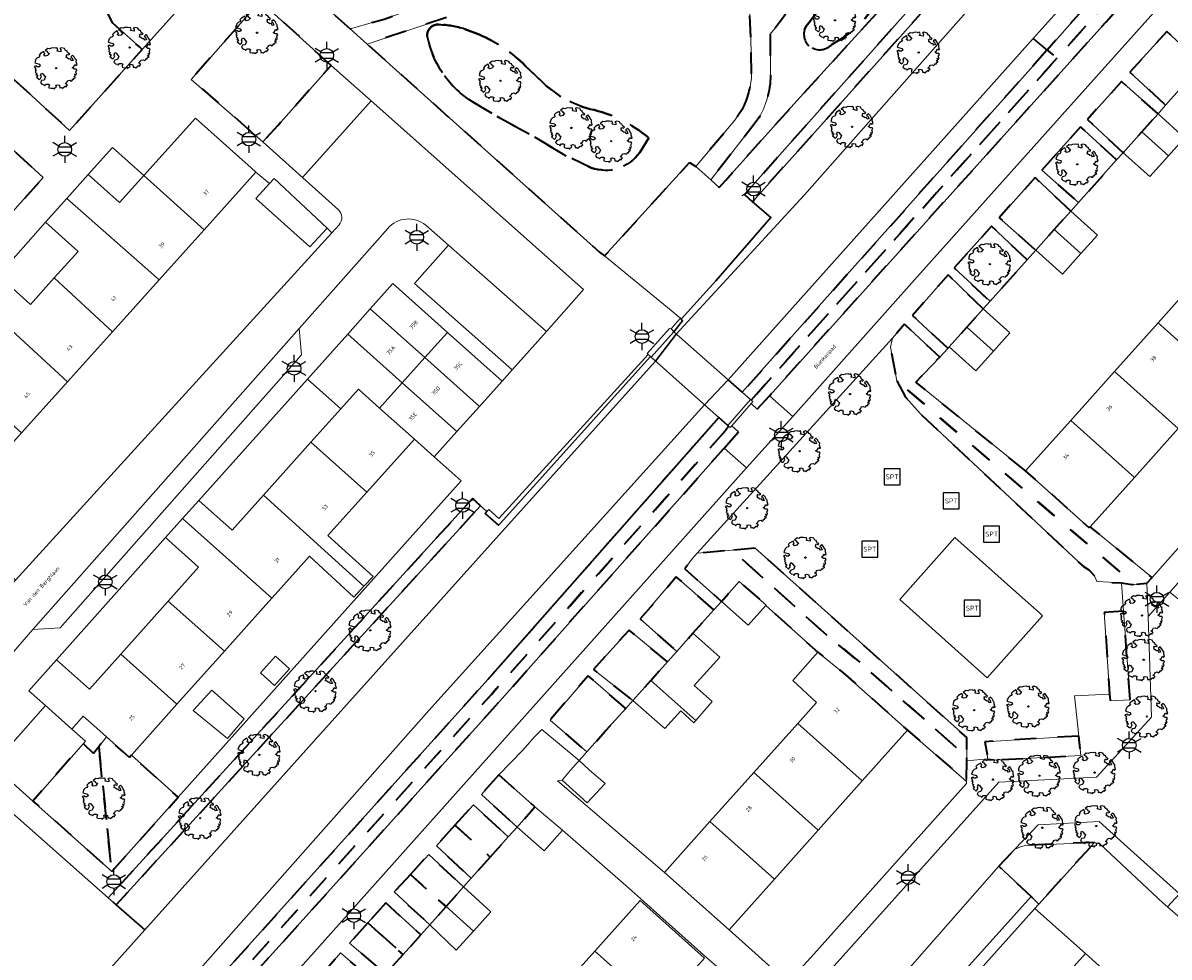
# Model space of a CAD drawing. Extents: x 105780 to 185197, y 477999 to 525027.
# Tile 219 of 256: x 108578 to 108685, y 479483 to 479570. Entities that reach past the tile are written whole.
import ezdxf
from ezdxf.enums import TextEntityAlignment as Align

# ---------------------------------------------------------------- set-up
doc = ezdxf.new("R2010")
doc.units = 0
doc.linetypes.add('XX-HIDDEN', pattern=[4, 2, -2])
for name, color, linetype, lineweight in [('B-GV-GR-BOOM-S', 252, 'Continuous', 25), ('B-GV-GR-MATERIAALGRENS-G', 252, 'XX-HIDDEN', 35), ('B-RO-IE-MEUBILAIR_WEGMEUBILAIR-S', 252, 'Continuous', 25), ('B-WE-GK-KADEMUUR-G', 252, 'Continuous', 18), ('B-WE-GW-WATERGANG_SLOOT_INSTEEK-G', 252, 'Continuous', 30), ('B-XX-KG-KADASTRAAL_BEBOUWING-G', 252, 'Continuous', 20), ('B1-WE-KW-KUNSTWERK_DEK-BRUG', 252, 'Continuous', 18), ('B1-WE-KW-KUNSTWERK_LANDHOOFD-GV', 252, 'Continuous', 18), ('B1-WE-OG-BEBOUWING-T18', 7, 'Continuous', 18), ('B1-WE-OG-TERREIN_ERF-GV', 252, 'Continuous', 18), ('B1-WE-OG-TOPOGRAFIE-T18', 10, 'Continuous', 18), ('B1-WE-VH-VERHARDING_ASFALT-GV', 252, 'Continuous', 18), ('B1-WE-VH-VERHARDING_BETONSTRAATSTEEN-GV', 252, 'Continuous', 18), ('B1-WE-VH-VERHARDING_STRAATBAKSTEEN-GV', 252, 'Continuous', 18), ('B1-WE-VH-VERHARDING_TEGEL-GV', 252, 'Continuous', 18)]:
    doc.layers.add(name, color=color, linetype=linetype, lineweight=lineweight)
doc.styles.add('NLCS-ISO', font='NLCS-ISO.ttf')
doc.styles.add('NLCS-ISO-M200-T18', font='NLCS-ISO.ttf', dxfattribs={"height": 0.36})

# ---------------------------------------------------------------- blocks, each defined once
blk = doc.blocks.new('B-SIE-WEG_LICHTMAST-SO')
at = {"ltscale": 0.1}
for p, q in [((0, 1.27), (0, 2.53)), ((-1.1, 0.63), (-2.19, 1.27)), ((1.1, 0.63), (2.19, 1.27)), ((-1.1, -0.63), (-2.19, -1.27)), ((0, -1.27), (0, -2.53)), ((1.1, -0.63), (2.19, -1.27))]:
    blk.add_line(p, q, dxfattribs=at)
at = {"flags": 128}
for points in [[(-1.16, 0.5), (1.16, 0.5)], [(-1.16, -0.5), (1.16, -0.5)]]:
    blk.add_lwpolyline(points, dxfattribs=at)
at = {"ltscale": 0.1}
blk.add_circle((0, 0), 1.27, dxfattribs=at)
at = {"style": 'NLCS-ISO'}
blk.add_attdef('TYPE', text='', height=1.8, dxfattribs=at).set_placement((0, 2.53), align=Align.BOTTOM_CENTER)
blk = doc.blocks.new('SIE-WEG_SPEELTOESTEL-SO')
at = {"flags": 128}
blk.add_lwpolyline([(-0.75, -0.75), (0.75, -0.75), (0.75, 0.75), (-0.75, 0.75)], close=True, dxfattribs=at)
at = {"style": 'NLCS-ISO'}
blk.add_text('SPT', height=0.45, dxfattribs=at).set_placement((0, 0), align=Align.MIDDLE_CENTER)
blk = doc.blocks.new('B-SGR-BOOM_06')
at = {"linetype": 'Continuous', "flags": 128}
blk.add_lwpolyline([(1.08, 1.41), (1.01, 1.58), (0.88, 1.63), (0.78, 1.81), (0.51, 1.88), (0.34, 1.81), (0.44, 1.71), (0.43, 1.52), (0.09, 1.59), (0.14, 1.73), (0.07, 1.88), (-0.06, 1.84), (-0.19, 1.88), (-0.46, 1.86), (-0.6, 1.79), (-0.78, 1.83), (-1.02, 1.64), (-0.85, 1.56), (-0.8, 1.46), (-0.63, 1.37), (-0.8, 1.16), (-1.02, 1.11), (-1.17, 1.24), (-1.05, 1.29), (-1.15, 1.54), (-1.45, 1.37), (-1.6, 1.21), (-1.52, 1.14), (-1.6, 1.01), (-1.77, 0.94), (-1.89, 0.82), (-2, 0.49), (-1.55, 0.37), (-1.48, 0.22), (-1.6, 0.12), (-1.8, 0.12), (-1.84, 0.22), (-2.04, 0.15), (-1.9, -0.07), (-1.97, -0.15), (-1.89, -0.22), (-1.95, -0.4), (-1.81, -0.47), (-1.89, -0.62), (-1.77, -0.64), (-1.72, -0.68), (-1.85, -0.84), (-1.57, -1.07), (-1.47, -0.97), (-1.38, -0.79), (-1.45, -0.7), (-1.37, -0.47), (-1.25, -0.54), (-1.12, -0.7), (-1, -0.8), (-1.12, -1.12), (-1.37, -1.17), (-1.47, -1.36), (-1.33, -1.51), (-1.13, -1.56), (-1.11, -1.61), (-1.08, -1.66), (-0.93, -1.49), (-0.73, -1.49), (-0.63, -1.56), (-0.68, -1.71), (-0.68, -1.84), (-0.46, -1.89), (-0.24, -1.88), (-0.19, -1.98), (-0.09, -1.86), (0.04, -1.79), (-0.02, -1.6), (0.11, -1.56), (0.31, -1.61), (0.34, -1.84), (0.46, -1.83), (0.58, -1.89), (0.83, -1.69), (0.95, -1.74), (0.93, -1.66), (1.06, -1.59), (0.96, -1.49), (0.85, -1.46), (1.03, -1.29), (1.05, -1.19), (1.26, -1.14), (1.42, -1.22), (1.51, -1.12), (1.51, -1.05), (1.65, -1.05), (1.65, -0.95), (1.78, -0.91), (1.78, -0.82), (1.63, -0.82), (1.82, -0.64), (1.7, -0.57), (1.85, -0.62), (1.9, -0.5), (1.82, -0.37), (1.93, -0.18), (1.87, -0.1), (1.7, -0.1), (1.5, 0.03), (1.63, 0.12), (1.75, 0.34), (1.82, 0.24), (1.95, 0.29), (1.87, 0.57), (1.88, 0.75), (1.8, 0.79), (1.67, 1.06), (1.53, 1.21), (1.35, 1.04), (1.47, 0.97), (1.57, 0.72), (1.41, 0.69), (1.33, 0.85), (1.2, 0.82), (1.06, 0.92), (0.9, 1.01), (0.98, 1.07), (0.93, 1.17), (1.01, 1.27), (1.15, 1.22), (1.26, 1.29)], close=True, dxfattribs=at)
blk.add_circle((0, 0), 0.06)
at = {"style": 'NLCS-ISO'}
blk.add_attdef('SOORT', text='', height=0.3, dxfattribs=at).set_placement((0, -0.36), align=Align.TOP_CENTER)

msp = doc.modelspace()

# ---------------------------------------------------------------- linework, layer by layer
at = {"layer": 'B-GV-GR-MATERIAALGRENS-G', "flags": 128}
for points in [[(108714.008, 479608.89), (108703.422, 479618.229), (108702.75, 479617.481), (108700.2, 479614.639), (108670.085, 479581.089), (108662.809, 479572.9), (108645.758, 479553.708), (108646.504, 479553.042), (108701.456, 479614.528), (108703.501, 479616.817), (108712.584, 479608.788), (108696.127, 479590.166), (108674.905, 479566.438), (108669.994, 479560.947), (108646.88, 479535.102), (108646.395, 479534.533), (108646.545, 479534.402), (108646.376, 479534.208), (108646.948, 479533.683), (108648.085, 479534.946), (108679.49, 479569.83)], [(108696.127, 479590.166), (108695.026, 479591.07), (108673.985, 479567.193), (108674.905, 479566.438)], [(108583.584, 479576.199), (108580.647, 479578.818), (108578.334, 479576.226), (108572.148, 479569.494), (108582.818, 479559.69), (108589.601, 479567.258), (108589.334, 479567.497), (108586.833, 479569.726)], [(108607.215, 479565.763), (108600.593, 479571.76), (108594.167, 479564.461), (108600.842, 479558.647), (108602.256, 479560.193)], [(108688.455, 479565.864), (108685.135, 479568.939), (108681.706, 479565.133), (108685.039, 479562.048)], [(108646.395, 479534.533), (108646.88, 479535.102), (108669.994, 479560.947), (108674.905, 479566.438), (108673.985, 479567.193), (108645.559, 479535.267), (108646.32, 479534.599)], [(108572.993, 479565.095), (108568.183, 479559.736), (108563.491, 479563.94), (108561.671, 479561.884), (108562.91, 479560.752), (108557.393, 479554.718), (108569.836, 479543.571), (108580.359, 479555.296), (108573.691, 479561.401), (108575.226, 479563.092)], [(108684.33, 479561.256), (108680.918, 479564.258), (108677.737, 479560.728), (108681.075, 479557.62), (108682.803, 479559.55)], [(108680.469, 479556.943), (108677.105, 479560.023), (108673.487, 479555.985), (108676.9, 479552.957)], [(108676.181, 479552.153), (108672.871, 479555.298), (108669.513, 479551.55), (108672.93, 479548.521), (108674.647, 479550.439)], [(108672.127, 479547.624), (108668.806, 479550.761), (108665.326, 479546.877), (108668.665, 479543.755)], [(108668.022, 479543.037), (108664.745, 479546.215), (108663.144, 479544.392), (108661.428, 479542.439), (108664.722, 479539.357), (108664.853, 479539.496), (108666.491, 479541.327)], [(108671.981, 479527.935), (108661.755, 479536.197), (108663.965, 479538.55), (108660.698, 479541.607), (108659.555, 479540.306), (108659.376, 479539.467), (108659.97, 479536.339), (108682.122, 479517.341), (108683.292, 479517.453), (108683.772, 479517.989), (108678.011, 479522.718), (108677.921, 479522.618)], [(108659.97, 479536.339), (108660.763, 479534.819), (108662.212, 479533.226), (108677.371, 479519.004), (108677.89, 479518.681), (108678.417, 479518.13), (108678.617, 479517.599), (108680.908, 479517.482), (108681.877, 479517.317), (108682.122, 479517.341)], [(108643.802, 479531.49), (108644.269, 479532.102), (108644.194, 479532.17), (108643.368, 479532.91), (108621.836, 479508.475), (108590.313, 479473.395), (108569.403, 479449.67), (108568.282, 479448.256), (108566.252, 479445.013), (108565.298, 479443.979), (108566.309, 479443.074), (108565.839, 479442.566), (108562.712, 479445.4), (108560.409, 479442.913), (108563.652, 479440.035), (108563.197, 479439.544), (108566.374, 479437.622), (108567.017, 479438.463), (108567.23, 479438.984), (108567.488, 479440.228), (108567.594, 479441.652), (108568.143, 479444.818), (108568.666, 479447.019), (108569.399, 479448.182), (108587.822, 479468.921), (108622.164, 479507.077)], [(108643.874, 479530.063), (108645.201, 479531.56), (108644.569, 479532.143), (108644.419, 479531.971), (108644.269, 479532.102), (108643.802, 479531.49), (108622.164, 479507.077), (108587.822, 479468.921), (108569.399, 479448.182), (108568.666, 479447.019), (108568.143, 479444.818), (108567.594, 479441.652), (108567.488, 479440.228), (108567.23, 479438.984), (108567.017, 479438.463), (108566.374, 479437.622), (108567.146, 479436.986), (108567.892, 479437.961), (108568.191, 479438.691), (108568.48, 479440.089), (108568.588, 479441.529), (108569.313, 479445.603), (108569.601, 479446.626), (108570.201, 479447.579), (108588.567, 479468.254), (108602.052, 479483.236), (108622.91, 479506.411)], [(108621.133, 479524.671), (108620.391, 479525.341), (108586.422, 479488.095), (108587.172, 479487.433)], [(108656.097, 479510.434), (108653.73, 479512.339), (108644.613, 479520.528), (108641.342, 479520.235), (108640.852, 479519.682), (108640.19, 479518.788), (108643.61, 479515.741), (108645.267, 479517.595), (108647.779, 479515.392), (108647.751, 479515.361), (108652.595, 479511.006), (108654.965, 479509.099), (108660.976, 479503.726), (108666.478, 479498.936), (108666.484, 479500.878), (108666.485, 479501.25)], [(108646.758, 479520.72), (108644.613, 479520.528), (108653.73, 479512.339), (108656.097, 479510.434), (108666.485, 479501.25), (108666.491, 479502.79), (108666.492, 479503.035)], [(108642.909, 479514.957), (108639.403, 479518.04), (108636.045, 479514.109), (108639.447, 479511.087), (108640.954, 479512.771)], [(108681.118, 479514.853), (108679.31, 479514.714), (108679.676, 479509.203), (108679.814, 479507.104), (108679.856, 479506.467), (108681.729, 479506.555)], [(108638.566, 479510.102), (108634.991, 479513.074), (108631.673, 479509.39), (108635.339, 479506.493), (108637.02, 479508.372)], [(108634.684, 479505.76), (108631.173, 479508.816), (108627.626, 479504.682), (108631.056, 479501.704), (108632.777, 479503.63)], [(108585.539, 479502.19), (108585.054, 479501.559), (108584.102, 479502.486), (108579.393, 479497.121), (108586.759, 479490.553)], [(108588.582, 479501.403), (108588.398, 479501.197), (108587.818, 479501.716), (108586.251, 479503.118), (108585.539, 479502.19), (108586.759, 479490.553), (108592.96, 479497.487)], [(108676.946, 479503.19), (108674.67, 479503.052), (108668.188, 479502.659), (108668.461, 479501.054), (108668.336, 479500.919), (108677.114, 479501.369)], [(108622.845, 479499.555), (108621.219, 479497.729), (108624.565, 479494.694), (108626.222, 479496.585)], [(108618.759, 479494.856), (108622.05, 479491.894), (108623.733, 479493.767), (108620.488, 479496.773)], [(108618.759, 479494.856), (108617.028, 479492.936), (108620.283, 479489.927), (108622.05, 479491.894)], [(108678.413, 479493.268), (108672.009, 479492.972), (108671.555, 479492.889), (108670.93, 479492.587), (108669.471, 479491.046), (108672.49, 479488.199), (108673.222, 479487.511)], [(108614.598, 479490.279), (108617.931, 479487.279), (108619.549, 479489.11), (108616.309, 479492.126)], [(108614.598, 479490.279), (108613.08, 479488.641), (108616.414, 479485.561), (108617.931, 479487.279)], [(108612.32, 479487.617), (108610.637, 479485.75), (108613.921, 479482.798), (108615.579, 479484.634)], [(108610.637, 479485.75), (108608.923, 479483.848), (108612.285, 479480.987), (108613.921, 479482.798)], [(108606.576, 479481.197), (108609.836, 479478.269), (108611.45, 479480.062), (108608.093, 479482.951)]]:
    msp.add_lwpolyline(points, close=True, dxfattribs=at)
for points in [[(108646.953, 479560.644), (108642.61, 479555.078), (108643.407, 479554.368), (108644.01, 479555.045), (108648.997, 479560.637), (108650.645, 479562.446), (108682.551, 479597.512)], [(108623.006, 479584.582), (108622.733, 479584.281), (108615.981, 479590.313), (108615.618, 479589.913), (108603.04, 479574.492), (108608.995, 479569.166), (108612.161, 479570.084), (108617.606, 479572.041)], [(108646.346, 479568.391), (108645.89, 479577.854)], [(108617.958, 479570.237), (108610.569, 479567.759), (108632.243, 479548.339), (108632.718, 479547.993), (108640.624, 479556.693), (108641.214, 479556.322), (108644.856, 479560.645), (108645.67, 479561.875)], [(108621.032, 479568.638), (108619.676, 479569.144)], [(108619.676, 479569.144), (108621.032, 479568.638)], [(108648.15, 479568.677), (108648.183, 479564.846)], [(108646.423, 479564.983), (108646.346, 479568.391)], [(108627.043, 479564.081), (108625.351, 479565.704)], [(108625.351, 479565.704), (108627.043, 479564.081)], [(108620.464, 479562.325), (108623.014, 479560.816), (108625.913, 479559.239), (108628.851, 479557.467), (108631.466, 479556.22)], [(108631.466, 479556.22), (108628.851, 479557.467), (108625.913, 479559.239), (108623.014, 479560.816), (108620.464, 479562.325)], [(108635.997, 479557.646), (108636.836, 479559.005)], [(108636.836, 479559.005), (108635.997, 479557.646)]]:
    msp.add_lwpolyline(points, dxfattribs=at)
for points in [[(108652.879, 479578.202, -0.1269606), (108648.15, 479568.677)], [(108651.528, 479569.433, -0.0726979), (108658.127, 479576.122)], [(108658.127, 479576.122, 0.0726979), (108651.528, 479569.433)], [(108658.11, 479571.708, -0.1434181), (108653.895, 479567.723)], [(108653.895, 479567.723, 0.1434181), (108658.11, 479571.708)], [(108617.256, 479569.572, 0.4807026), (108616.179, 479568.446)], [(108616.179, 479568.446, -0.4807026), (108617.256, 479569.572)], [(108619.676, 479569.144, 0.0777391), (108617.256, 479569.572)], [(108617.256, 479569.572, -0.0777391), (108619.676, 479569.144)], [(108625.351, 479565.704, 0.0972107), (108621.032, 479568.638)], [(108621.032, 479568.638, -0.0972107), (108625.351, 479565.704)], [(108653.895, 479567.723, -0.9352674), (108651.528, 479569.433)], [(108651.528, 479569.433, 0.9352674), (108653.895, 479567.723)], [(108616.179, 479568.446, 0.207368), (108620.464, 479562.325)], [(108620.464, 479562.325, -0.207368), (108616.179, 479568.446)], [(108645.67, 479561.875, 0.1032987), (108646.423, 479564.983)], [(108648.183, 479564.846, -0.1461383), (108646.953, 479560.644)], [(108631.357, 479561.691, -0.1234439), (108627.043, 479564.081)], [(108627.043, 479564.081, 0.1234439), (108631.357, 479561.691)], [(108636.836, 479559.005, 0.1204199), (108631.357, 479561.691)], [(108631.357, 479561.691, -0.1204199), (108636.836, 479559.005)], [(108631.466, 479556.22, 0.3372391), (108635.997, 479557.646)], [(108635.997, 479557.646, -0.3372391), (108631.466, 479556.22)]]:
    msp.add_lwpolyline(points, format="xyb", dxfattribs=at)
at = {"layer": 'B-WE-GK-KADEMUUR-G', "flags": 128}
for points in [[(108639.866, 479542.081), (108639.79, 479542.183), (108639.236, 479541.549), (108638.918, 479541.185), (108639.143, 479540.952), (108639.185, 479540.908), (108639.985, 479541.922)], [(108637.01, 479538.592), (108636.784, 479538.794), (108622.857, 479523.47), (108621.921, 479524.319), (108621.733, 479524.13), (108621.569, 479523.964), (108622.823, 479522.859), (108622.966, 479523.017)]]:
    msp.add_lwpolyline(points, close=True, dxfattribs=at)
at = {"layer": 'B-WE-GW-WATERGANG_SLOOT_INSTEEK-G', "flags": 128}
for points in [[(108701.456, 479614.528), (108646.504, 479553.042), (108648.221, 479551.583), (108643.081, 479545.647), (108639.866, 479542.081), (108639.985, 479541.922), (108639.185, 479540.908), (108637.061, 479538.546), (108637.47, 479538.181), (108639.389, 479540.683), (108651.372, 479553.694), (108671.908, 479576.948), (108702.184, 479610.512)], [(108702.184, 479610.512), (108671.908, 479576.948), (108651.372, 479553.694), (108639.389, 479540.683), (108637.47, 479538.181), (108623.449, 479522.581), (108605.654, 479502.782), (108589.824, 479485.092), (108573.526, 479466.879)], [(108587.567, 479473.078), (108616.317, 479505.572), (108642.043, 479534.094), (108644.241, 479536.424), (108672.679, 479568.266), (108693.945, 479591.958)]]:
    msp.add_lwpolyline(points, dxfattribs=at)
for points in [[(108695.026, 479591.07), (108693.945, 479591.958), (108672.679, 479568.266), (108673.985, 479567.193)], [(108673.985, 479567.193), (108672.679, 479568.266), (108644.241, 479536.424), (108645.559, 479535.267)], [(108623.449, 479522.581), (108637.47, 479538.181), (108637.061, 479538.546), (108637.01, 479538.592), (108622.966, 479523.017), (108622.823, 479522.859), (108621.569, 479523.964), (108621.733, 479524.13), (108621.133, 479524.671), (108587.172, 479487.433), (108589.824, 479485.092), (108605.654, 479502.782)], [(108621.836, 479508.475), (108643.368, 479532.91), (108642.043, 479534.094), (108616.317, 479505.572), (108587.567, 479473.078), (108563.2, 479445.855), (108565.298, 479443.979), (108566.252, 479445.013), (108568.282, 479448.256), (108569.403, 479449.67), (108590.313, 479473.395)]]:
    msp.add_lwpolyline(points, close=True, dxfattribs=at)
at = {"layer": 'B-XX-KG-KADASTRAAL_BEBOUWING-G', "flags": 128}
for points in [[(108684.33, 479561.256), (108682.803, 479559.55), (108685.292, 479557.323), (108686.797, 479559.004)], [(108600.204, 479555.801), (108599.762, 479556.211), (108594.548, 479560.83), (108589.745, 479555.483), (108595.373, 479550.425)], [(108682.803, 479559.55), (108681.075, 479557.62), (108683.569, 479555.398), (108685.292, 479557.323)], [(108589.745, 479555.483), (108587.478, 479552.959), (108584.566, 479555.576), (108582.571, 479553.356), (108591.17, 479545.748), (108595.373, 479550.425)], [(108601.453, 479554.737), (108600.196, 479553.354), (108605.215, 479548.83), (108606.829, 479550.573), (108601.887, 479555.214)], [(108582.571, 479553.356), (108580.575, 479551.135), (108583.613, 479548.406), (108581.389, 479545.931), (108586.823, 479540.91), (108591.17, 479545.748)], [(108676.181, 479552.153), (108674.647, 479550.439), (108677.136, 479548.211), (108678.67, 479549.925)], [(108674.647, 479550.439), (108672.93, 479548.521), (108675.419, 479546.293), (108677.136, 479548.211)], [(108581.389, 479545.931), (108579.164, 479543.455), (108576.166, 479546.149), (108574.211, 479543.974), (108582.623, 479536.236), (108586.823, 479540.91)], [(108688.428, 479546.309), (108684.35, 479541.753), (108690.29, 479536.436), (108694.368, 479540.991)], [(108612.972, 479545.408), (108610.865, 479543.053), (108615.955, 479538.499), (108618.062, 479540.854)], [(108574.211, 479543.974), (108572.256, 479541.798), (108575.2, 479539.152), (108572.787, 479536.467), (108578.343, 479531.474), (108582.623, 479536.236)], [(108610.865, 479543.053), (108608.758, 479540.698), (108613.848, 479536.144), (108615.955, 479538.499)], [(108668.022, 479543.037), (108666.491, 479541.327), (108668.979, 479539.099), (108670.51, 479540.809)], [(108618.062, 479540.854), (108615.955, 479538.499), (108621.041, 479533.948), (108623.148, 479536.303)], [(108666.491, 479541.327), (108664.853, 479539.496), (108667.341, 479537.269), (108668.979, 479539.099)], [(108684.35, 479541.753), (108680.271, 479537.197), (108686.211, 479531.879), (108690.29, 479536.436)], [(108613.848, 479536.144), (108608.758, 479540.698), (108604.994, 479536.491), (108608.102, 479533.711), (108609.749, 479535.552), (108611.734, 479533.783)], [(108615.955, 479538.499), (108613.848, 479536.144), (108618.934, 479531.593), (108621.041, 479533.948)], [(108680.271, 479537.197), (108676.193, 479532.641), (108682.133, 479527.323), (108686.211, 479531.879)], [(108614.972, 479530.898), (108611.734, 479533.783), (108609.749, 479535.552), (108608.102, 479533.711), (108605.33, 479530.612), (108610.543, 479525.948)], [(108613.848, 479536.144), (108611.734, 479533.783), (108614.972, 479530.898), (108616.827, 479529.239), (108618.934, 479531.593)], [(108676.193, 479532.641), (108671.981, 479527.935), (108677.921, 479522.618), (108678.011, 479522.718), (108682.133, 479527.323)], [(108610.543, 479525.948), (108605.33, 479530.612), (108600.901, 479525.662), (108610.261, 479517.156), (108611.122, 479518.085), (108606.91, 479521.887)], [(108600.901, 479525.662), (108597.972, 479522.389), (108594.858, 479525.175), (108593.358, 479523.498), (108601.677, 479516.039), (108602.267, 479516.698), (108605.191, 479519.966), (108609.336, 479516.157), (108610.261, 479517.156)], [(108593.358, 479523.498), (108591.754, 479521.706), (108594.847, 479518.939), (108592.021, 479515.781), (108597.256, 479511.098), (108600.868, 479515.135), (108601.677, 479516.039)], [(108643.61, 479515.741), (108646.11, 479513.527), (108647.751, 479515.361), (108647.779, 479515.392), (108645.267, 479517.595)], [(108597.256, 479511.098), (108592.021, 479515.781), (108587.592, 479510.831), (108592.827, 479506.147)], [(108640.954, 479512.771), (108639.447, 479511.087), (108638.566, 479510.102), (108637.02, 479508.372), (108641.229, 479504.625), (108642.736, 479506.403), (108641.076, 479507.903), (108643.448, 479510.552)], [(108654.965, 479509.099), (108652.595, 479511.006), (108650.265, 479508.355), (108652.487, 479506.327), (108650.734, 479504.366), (108656.745, 479498.993), (108660.976, 479503.726)], [(108587.592, 479510.831), (108584.676, 479507.572), (108581.613, 479510.312), (108579.018, 479507.412), (108580.558, 479506.034), (108583.019, 479503.832), (108584.101, 479505.041), (108585.358, 479503.917), (108586.251, 479503.118), (108587.818, 479501.716), (108588.398, 479501.197), (108588.582, 479501.403), (108592.827, 479506.147)], [(108603.325, 479509.469), (108602.024, 479510.639), (108600.62, 479509.077), (108601.921, 479507.907)], [(108637.02, 479508.372), (108635.339, 479506.493), (108637.851, 479504.292), (108638.328, 479503.884), (108639.831, 479505.541), (108641.049, 479504.413), (108641.229, 479504.625)], [(108599.114, 479504.783), (108596.075, 479507.475), (108594.337, 479505.564), (108597.537, 479502.945)], [(108650.734, 479504.366), (108646.636, 479499.782), (108652.647, 479494.409), (108656.745, 479498.993)], [(108631.313, 479500), (108630.336, 479500.899), (108629.532, 479500), (108628.761, 479499.07), (108631.087, 479496.95), (108632.764, 479498.76)], [(108646.636, 479499.782), (108642.539, 479495.199), (108648.549, 479489.825), (108652.647, 479494.409)], [(108626.222, 479496.585), (108624.565, 479494.694), (108627.065, 479492.472), (108628.786, 479494.398)], [(108642.539, 479495.199), (108638.307, 479490.465), (108644.318, 479485.092), (108648.549, 479489.825)], [(108619.549, 479489.11), (108617.931, 479487.279), (108620.483, 479484.994), (108622.109, 479486.784)], [(108631.817, 479483.124), (108637.831, 479477.753), (108642.038, 479482.463), (108636.024, 479487.834)], [(108617.931, 479487.279), (108616.414, 479485.561), (108618.868, 479483.217), (108620.483, 479484.994)], [(108677.551, 479482.883), (108672.849, 479487.101), (108667.446, 479481.077), (108667.626, 479480.915), (108672.148, 479476.859)], [(108631.817, 479483.124), (108627.743, 479478.562), (108633.718, 479473.147), (108637.831, 479477.753)], [(108682, 479478.892), (108677.551, 479482.883), (108672.148, 479476.859), (108676.701, 479472.774)]]:
    msp.add_lwpolyline(points, close=True, dxfattribs=at)
at = {"layer": 'B1-WE-KW-KUNSTWERK_DEK-BRUG', "flags": 128}
msp.add_lwpolyline([(108636.681, 479538.887), (108636.784, 479538.794), (108637.01, 479538.592), (108637.061, 479538.546), (108644.269, 479532.102), (108644.419, 479531.971), (108644.569, 479532.143), (108646.376, 479534.208), (108646.545, 479534.402), (108646.395, 479534.533), (108639.185, 479540.908), (108638.918, 479541.185), (108638.778, 479541.219)], close=True, dxfattribs=at)
at = {"layer": 'B1-WE-KW-KUNSTWERK_LANDHOOFD-GV', "flags": 128}
for points in [[(108639.185, 479540.908), (108639.143, 479540.952), (108638.918, 479541.185), (108638.778, 479541.219), (108636.681, 479538.887), (108636.784, 479538.794), (108637.01, 479538.592), (108637.061, 479538.546)], [(108646.376, 479534.208), (108646.545, 479534.402), (108646.395, 479534.533), (108646.32, 479534.599), (108644.194, 479532.17), (108644.269, 479532.102), (108644.419, 479531.971), (108644.569, 479532.143)]]:
    msp.add_lwpolyline(points, close=True, dxfattribs=at)
at = {"layer": 'B1-WE-OG-TERREIN_ERF-GV', "flags": 128}
for points in [[(108608.917, 479588.81), (108601.022, 479595.746), (108596.662, 479590.859), (108592.303, 479585.973), (108587.943, 479581.086), (108583.872, 479576.522), (108583.584, 479576.199), (108586.833, 479569.726), (108589.334, 479567.497), (108589.601, 479567.258), (108599.162, 479577.925)], [(108589.745, 479555.483), (108586.834, 479558.099), (108584.566, 479555.576), (108587.478, 479552.959)], [(108607.278, 479550.151), (108606.829, 479550.573), (108605.215, 479548.83), (108600.196, 479553.354), (108601.453, 479554.737), (108600.204, 479555.801), (108595.373, 479550.425), (108591.17, 479545.748), (108586.823, 479540.91), (108582.623, 479536.236), (108578.343, 479531.474), (108573.748, 479526.36), (108573.303, 479526.76), (108573.235, 479522.316), (108573.661, 479521.826), (108577.786, 479517.745)], [(108707.097, 479544.287), (108709.711, 479547.178), (108712.077, 479549.895), (108706.74, 479554.812), (108706.603, 479554.659), (108702.525, 479550.104), (108698.409, 479545.505), (108694.368, 479540.991), (108690.29, 479536.436), (108686.211, 479531.879), (108682.133, 479527.323), (108678.011, 479522.718), (108683.772, 479517.989)], [(108583.613, 479548.406), (108580.575, 479551.135), (108576.166, 479546.149), (108579.164, 479543.455), (108581.389, 479545.931)], [(108605.33, 479530.612), (108608.102, 479533.711), (108604.994, 479536.491), (108594.858, 479525.175), (108597.972, 479522.389), (108600.901, 479525.662)], [(108619.344, 479526.988), (108616.827, 479529.239), (108614.972, 479530.898), (108610.543, 479525.948), (108606.91, 479521.887), (108611.122, 479518.085), (108610.261, 479517.156), (108609.336, 479516.157), (108605.191, 479519.966), (108602.267, 479516.698), (108601.677, 479516.039), (108600.868, 479515.135), (108597.256, 479511.098), (108592.827, 479506.147), (108588.582, 479501.403), (108592.96, 479497.487)], [(108592.021, 479515.781), (108594.847, 479518.939), (108591.754, 479521.706), (108581.613, 479510.312), (108584.676, 479507.572), (108587.592, 479510.831)], [(108647.751, 479515.361), (108646.11, 479513.527), (108643.61, 479515.741), (108642.909, 479514.957), (108640.954, 479512.771), (108643.448, 479510.552), (108641.076, 479507.903), (108642.736, 479506.403), (108641.229, 479504.625), (108641.049, 479504.413), (108639.831, 479505.541), (108638.328, 479503.884), (108637.851, 479504.292), (108635.339, 479506.493), (108634.684, 479505.76), (108632.777, 479503.63), (108631.056, 479501.704), (108630.336, 479500.899), (108631.313, 479500), (108632.764, 479498.76), (108631.087, 479496.95), (108628.761, 479499.07), (108628.333, 479498.999), (108638.307, 479490.465), (108642.539, 479495.199), (108646.636, 479499.782), (108650.734, 479504.366), (108652.487, 479506.327), (108650.265, 479508.355), (108652.595, 479511.006)], [(108603.325, 479509.469), (108601.921, 479507.907), (108600.62, 479509.077), (108602.024, 479510.639)], [(108599.114, 479504.783), (108597.537, 479502.945), (108594.337, 479505.564), (108596.075, 479507.475)], [(108585.358, 479503.917), (108584.101, 479505.041), (108583.019, 479503.832), (108584.298, 479502.709), (108584.102, 479502.486), (108585.054, 479501.559), (108585.539, 479502.19), (108586.251, 479503.118)], [(108666.477, 479498.743), (108666.478, 479498.936), (108660.976, 479503.726), (108656.745, 479498.993), (108652.647, 479494.409), (108648.549, 479489.825), (108644.318, 479485.092), (108649.797, 479480.194), (108651.953, 479482.522)], [(108627.743, 479478.562), (108631.817, 479483.124), (108636.024, 479487.834), (108642.038, 479482.463), (108637.831, 479477.753), (108633.718, 479473.147), (108629.684, 479468.63), (108625.61, 479464.068), (108625.431, 479463.868), (108622.017, 479466.917), (108618.122, 479462.556), (108614.048, 479457.995), (108609.841, 479453.284), (108603.827, 479458.655), (108602.122, 479460.269), (108606.284, 479464.929), (108608.034, 479463.366), (108612.108, 479467.927), (108616.182, 479472.488), (108616.411, 479472.745), (108617.469, 479471.8), (108619.935, 479474.495), (108622.203, 479472.359), (108623.67, 479474.001)]]:
    msp.add_lwpolyline(points, close=True, dxfattribs=at)
for points in [[(108688.455, 479565.864), (108685.039, 479562.048), (108684.33, 479561.256), (108686.797, 479559.004), (108685.292, 479557.323), (108683.569, 479555.398), (108681.075, 479557.62), (108680.469, 479556.943), (108676.9, 479552.957), (108676.181, 479552.153), (108678.67, 479549.925), (108677.136, 479548.211), (108675.419, 479546.293), (108672.93, 479548.521), (108672.127, 479547.624), (108668.665, 479543.755), (108668.022, 479543.037), (108670.51, 479540.809), (108668.979, 479539.099), (108667.341, 479537.269), (108664.853, 479539.496), (108664.722, 479539.357), (108663.965, 479538.55), (108661.755, 479536.197), (108671.981, 479527.935), (108676.193, 479532.641), (108680.271, 479537.197), (108684.35, 479541.753), (108688.428, 479546.309)], [(108573.526, 479466.879), (108589.824, 479485.092), (108587.172, 479487.433), (108586.422, 479488.095), (108574.195, 479498.887), (108568.505, 479503.908), (108539.05, 479530.588), (108519.622, 479548.186), (108519.212, 479548.659), (108508.753, 479557.58), (108502.184, 479563.79), (108501.021, 479564.353), (108499.481, 479564.36), (108498.102, 479564.015), (108497.436, 479563.568), (108481.009, 479545.058), (108492.996, 479534.628), (108490.056, 479531.353), (108509.831, 479513.63), (108552.552, 479476.847)], [(108642.262, 479482.48), (108634.959, 479489.032), (108628.786, 479494.398), (108627.065, 479492.472), (108624.565, 479494.694), (108623.733, 479493.767), (108622.05, 479491.894), (108620.283, 479489.927), (108619.549, 479489.11), (108622.109, 479486.784), (108620.483, 479484.994), (108618.868, 479483.217), (108616.414, 479485.561), (108615.579, 479484.634), (108613.921, 479482.798), (108612.285, 479480.987)], [(108724.997, 479451.559), (108688.84, 479484.088), (108685.221, 479487.24), (108684.802, 479487.605), (108678.925, 479493.108), (108678.413, 479493.268), (108673.222, 479487.511), (108672.849, 479487.101), (108677.551, 479482.883), (108682, 479478.892)]]:
    msp.add_lwpolyline(points, dxfattribs=at)
at = {"layer": 'B1-WE-VH-VERHARDING_ASFALT-GV', "flags": 128}
for points in [[(108661.629, 479545.746), (108678.826, 479565.007), (108716.297, 479606.859), (108717.99, 479608.75), (108715.659, 479610.776), (108714.008, 479608.89), (108679.49, 479569.83), (108648.085, 479534.946), (108650.256, 479533.008)], [(108636.681, 479538.887), (108636.784, 479538.794), (108637.01, 479538.592), (108637.061, 479538.546), (108644.269, 479532.102), (108644.419, 479531.971), (108644.569, 479532.143), (108646.376, 479534.208), (108646.545, 479534.402), (108646.395, 479534.533), (108639.185, 479540.908), (108638.918, 479541.185), (108638.778, 479541.219)]]:
    msp.add_lwpolyline(points, close=True, dxfattribs=at)
msp.add_lwpolyline([(108590.103, 479465.636), (108645.962, 479528.199), (108643.874, 479530.063), (108622.91, 479506.411), (108602.052, 479483.236), (108588.567, 479468.254)], dxfattribs=at)
at = {"layer": 'B1-WE-VH-VERHARDING_BETONSTRAATSTEEN-GV'}
for points in [[(108648.15, 479568.677, 0.1269606), (108652.879, 479578.202)], [(108646.423, 479564.983, -0.1032987), (108645.67, 479561.875)], [(108646.953, 479560.644, 0.1461383), (108648.183, 479564.846)], [(108607.891, 479552.286, -0.4218929), (108607.95, 479550.89)], [(108612.486, 479550.548, -0.4105141), (108616.04, 479550.851)]]:
    msp.add_lwpolyline(points, format="xyb", dxfattribs=at)
at = {"layer": 'B1-WE-VH-VERHARDING_BETONSTRAATSTEEN-GV', "flags": 128}
for points in [[(108645.89, 479577.854), (108646.346, 479568.391), (108646.423, 479564.983)], [(108617.606, 479572.041), (108612.161, 479570.084), (108608.995, 479569.166), (108610.569, 479567.759), (108617.958, 479570.237)], [(108648.183, 479564.846), (108648.15, 479568.677)], [(108532.378, 479546.585), (108530.265, 479548.497), (108521.577, 479556.23), (108508.086, 479568.441), (108504.401, 479564.387), (108520.761, 479549.553), (108540.312, 479532.053), (108554.822, 479519.066), (108571.533, 479504.087), (108579.387, 479513.12), (108604.226, 479541.224), (108612.486, 479550.548)], [(108616.04, 479550.851), (108618.169, 479548.997), (108627.285, 479540.946), (108630.738, 479544.849), (108610.951, 479562.442), (108604.555, 479555.297), (108607.891, 479552.286)], [(108645.67, 479561.875), (108644.856, 479560.645), (108641.214, 479556.322), (108642.61, 479555.078), (108646.953, 479560.644)], [(108607.95, 479550.89), (108607.278, 479550.151), (108577.786, 479517.745), (108575.982, 479515.75), (108575.826, 479515.577), (108575.133, 479514.931), (108574.357, 479514.297), (108573.121, 479513.777), (108571.902, 479513.649), (108571.743, 479513.698), (108571.192, 479513.866), (108570.67, 479514.287), (108564.267, 479520.03), (108563.685, 479519.37)], [(108632.573, 479457.688), (108669.466, 479498.891), (108678.583, 479499.358), (108683.725, 479504.938), (108683.4, 479514.33), (108683.292, 479517.453), (108682.122, 479517.341), (108681.877, 479517.317), (108680.908, 479517.482), (108681.118, 479514.853), (108681.729, 479506.555), (108679.856, 479506.467), (108679.814, 479507.104), (108676.542, 479506.927), (108676.946, 479503.19), (108677.114, 479501.369), (108668.336, 479500.919), (108668.461, 479501.054), (108666.484, 479500.878), (108666.478, 479498.936), (108666.477, 479498.743), (108651.953, 479482.522)], [(108734.235, 479458.623), (108687.958, 479500.034), (108690.059, 479502.382), (108690.083, 479507.3), (108689.668, 479508.313), (108689.335, 479509.753), (108689.327, 479511.238), (108689.431, 479512.336), (108689.804, 479513.04), (108685.441, 479516.62), (108683.4, 479514.33), (108683.725, 479504.938), (108678.583, 479499.358), (108669.466, 479498.891), (108632.573, 479457.688)], [(108656.748, 479476.506), (108669.471, 479491.046), (108670.93, 479492.587), (108673.135, 479494.916), (108678.842, 479495.208), (108681.486, 479492.819), (108686.315, 479488.456), (108689.412, 479491.902), (108693.597, 479488.14), (108693.949, 479487.909), (108696.313, 479485.878), (108696.538, 479485.543), (108704.447, 479478.568)]]:
    msp.add_lwpolyline(points, dxfattribs=at)
for points in [[(108610.951, 479562.442), (108607.215, 479565.763), (108602.256, 479560.193), (108600.842, 479558.647), (108604.555, 479555.297)], [(108715.362, 479553.447), (108712.166, 479549.997), (108712.077, 479549.895), (108709.711, 479547.178), (108707.097, 479544.287), (108683.772, 479517.989), (108683.292, 479517.453), (108683.4, 479514.33), (108685.441, 479516.62), (108716.95, 479551.985)], [(108618.169, 479548.997), (108614.976, 479545.404), (108624.101, 479537.346), (108624.132, 479537.381), (108627.285, 479540.946)], [(108604.226, 479541.224), (108579.387, 479513.12), (108581.952, 479513.27), (108604.459, 479538.744)], [(108650.256, 479533.008), (108648.085, 479534.946), (108646.948, 479533.683), (108646.376, 479534.208), (108644.569, 479532.143), (108645.201, 479531.56), (108643.874, 479530.063), (108645.962, 479528.199)], [(108584.298, 479502.709), (108583.019, 479503.832), (108580.558, 479506.034), (108575.617, 479500.484), (108579.393, 479497.121), (108584.102, 479502.486)], [(108678.842, 479495.208), (108673.135, 479494.916), (108670.93, 479492.587), (108671.555, 479492.889), (108672.009, 479492.972), (108678.413, 479493.268), (108678.925, 479493.108), (108684.802, 479487.605), (108685.221, 479487.24), (108686.315, 479488.456), (108681.486, 479492.819)], [(108672.49, 479488.199), (108669.471, 479491.046), (108656.748, 479476.506), (108659.633, 479473.863)], [(108667.626, 479480.915), (108667.446, 479481.077), (108672.849, 479487.101), (108673.222, 479487.511), (108672.49, 479488.199), (108659.633, 479473.863), (108660.504, 479473.065), (108661.127, 479473.748)]]:
    msp.add_lwpolyline(points, close=True, dxfattribs=at)
at = {"layer": 'B1-WE-VH-VERHARDING_STRAATBAKSTEEN-GV', "flags": 128}
msp.add_lwpolyline([(108646.32, 479534.599), (108645.559, 479535.267), (108644.241, 479536.424), (108642.043, 479534.094), (108643.368, 479532.91), (108644.194, 479532.17)], close=True, dxfattribs=at)
at = {"layer": 'B1-WE-VH-VERHARDING_TEGEL-GV', "flags": 128}
for points in [[(108655.233, 479624.13), (108669.443, 479611.351), (108675.595, 479606.318), (108683.883, 479598.886), (108683.093, 479598.071), (108682.551, 479597.512), (108650.645, 479562.446), (108648.997, 479560.637), (108644.01, 479555.045), (108643.407, 479554.368), (108642.61, 479555.078), (108641.214, 479556.322), (108640.624, 479556.693), (108632.718, 479547.993), (108639.79, 479542.183), (108639.866, 479542.081), (108643.081, 479545.647), (108648.221, 479551.583), (108646.504, 479553.042), (108645.758, 479553.708), (108662.809, 479572.9), (108670.085, 479581.089), (108700.2, 479614.639)], [(108716.297, 479606.859), (108678.826, 479565.007), (108661.629, 479545.746), (108650.256, 479533.008), (108645.962, 479528.199), (108590.103, 479465.636)], [(108574.195, 479498.887), (108586.422, 479488.095), (108620.391, 479525.341), (108621.133, 479524.671), (108621.733, 479524.13), (108621.921, 479524.319), (108622.857, 479523.47), (108636.784, 479538.794), (108636.681, 479538.887), (108638.778, 479541.219), (108638.918, 479541.185), (108639.236, 479541.549), (108639.79, 479542.183), (108632.718, 479547.993), (108632.243, 479548.339), (108610.569, 479567.759), (108608.995, 479569.166), (108603.04, 479574.492), (108599.162, 479577.925), (108589.601, 479567.258), (108582.818, 479559.69), (108572.148, 479569.494)], [(108607.891, 479552.286), (108604.555, 479555.297), (108600.842, 479558.647), (108594.167, 479564.461), (108600.593, 479571.76), (108607.215, 479565.763), (108610.951, 479562.442), (108630.738, 479544.849), (108627.285, 479540.946), (108624.132, 479537.381), (108624.101, 479537.346), (108623.148, 479536.303), (108621.041, 479533.948), (108618.934, 479531.593), (108616.827, 479529.239), (108619.344, 479526.988), (108592.96, 479497.487), (108586.759, 479490.553), (108579.393, 479497.121), (108575.617, 479500.484)], [(108612.285, 479480.987), (108608.923, 479483.848), (108610.637, 479485.75), (108612.32, 479487.617), (108615.579, 479484.634), (108616.414, 479485.561), (108613.08, 479488.641), (108614.598, 479490.279), (108616.309, 479492.126), (108619.549, 479489.11), (108620.283, 479489.927), (108617.028, 479492.936), (108618.759, 479494.856), (108620.488, 479496.773), (108623.733, 479493.767), (108624.565, 479494.694), (108621.219, 479497.729), (108622.845, 479499.555), (108625.09, 479501.877), (108626.144, 479503.068), (108626.861, 479503.788), (108630.336, 479500.899), (108631.056, 479501.704), (108627.626, 479504.682), (108631.173, 479508.816), (108634.684, 479505.76), (108635.339, 479506.493), (108631.673, 479509.39), (108634.991, 479513.074), (108638.566, 479510.102), (108639.447, 479511.087), (108636.045, 479514.109), (108639.403, 479518.04), (108642.909, 479514.957), (108643.61, 479515.741), (108640.19, 479518.788), (108640.852, 479519.682), (108641.342, 479520.235), (108659.555, 479540.306), (108660.698, 479541.607), (108663.965, 479538.55), (108664.722, 479539.357), (108661.428, 479542.439), (108663.144, 479544.392), (108664.745, 479546.215), (108668.022, 479543.037), (108668.665, 479543.755), (108665.326, 479546.877), (108668.806, 479550.761), (108672.127, 479547.624), (108672.93, 479548.521), (108669.513, 479551.55), (108672.871, 479555.298), (108676.181, 479552.153), (108676.9, 479552.957), (108673.487, 479555.985), (108677.105, 479560.023), (108680.469, 479556.943), (108681.075, 479557.62), (108677.737, 479560.728), (108680.918, 479564.258), (108684.33, 479561.256), (108685.039, 479562.048), (108681.706, 479565.133), (108685.135, 479568.939), (108688.455, 479565.864)], [(108612.486, 479550.548), (108604.226, 479541.224), (108604.459, 479538.744), (108581.952, 479513.27), (108579.387, 479513.12), (108571.533, 479504.087), (108554.822, 479519.066), (108540.312, 479532.053), (108520.761, 479549.553), (108504.401, 479564.387)], [(108576.166, 479546.149), (108580.575, 479551.135), (108582.571, 479553.356), (108584.566, 479555.576), (108586.834, 479558.099), (108589.745, 479555.483), (108594.548, 479560.83), (108599.762, 479556.211), (108600.204, 479555.801), (108601.453, 479554.737), (108601.887, 479555.214), (108606.829, 479550.573), (108607.278, 479550.151), (108607.95, 479550.89)], [(108508.753, 479557.58), (108519.212, 479548.659), (108519.622, 479548.186), (108539.05, 479530.588), (108568.505, 479503.908), (108574.195, 479498.887), (108575.617, 479500.484), (108580.558, 479506.034), (108579.018, 479507.412), (108581.613, 479510.312), (108591.754, 479521.706), (108593.358, 479523.498), (108594.858, 479525.175), (108604.994, 479536.491), (108608.758, 479540.698), (108610.865, 479543.053), (108612.972, 479545.408), (108618.062, 479540.854), (108623.148, 479536.303), (108624.101, 479537.346), (108614.976, 479545.404), (108618.169, 479548.997), (108616.04, 479550.851)], [(108693.613, 479481.875), (108690.101, 479485.042), (108686.315, 479488.456), (108685.221, 479487.24), (108688.84, 479484.088), (108724.997, 479451.559)], [(108606.576, 479481.197), (108608.093, 479482.951), (108611.45, 479480.062)]]:
    msp.add_lwpolyline(points, dxfattribs=at)
for points in [[(108562.91, 479560.752), (108561.671, 479561.884), (108563.491, 479563.94), (108568.267, 479569.335), (108572.993, 479565.095), (108575.226, 479563.092), (108573.691, 479561.401), (108580.359, 479555.296), (108569.836, 479543.571), (108557.393, 479554.718)], [(108662.212, 479533.226), (108660.763, 479534.819), (108659.97, 479536.339), (108659.376, 479539.467), (108659.555, 479540.306), (108641.342, 479520.235), (108644.613, 479520.528), (108646.758, 479520.72), (108666.492, 479503.035), (108666.491, 479502.79), (108666.485, 479501.25), (108666.484, 479500.878), (108668.461, 479501.054), (108668.188, 479502.659), (108674.67, 479503.052), (108676.946, 479503.19), (108676.542, 479506.927), (108679.814, 479507.104), (108679.676, 479509.203), (108679.31, 479514.714), (108681.118, 479514.853), (108680.908, 479517.482), (108678.617, 479517.599), (108678.417, 479518.13), (108677.89, 479518.681), (108677.371, 479519.004)], [(108671.128, 479516.58), (108665.393, 479521.706), (108660.24, 479515.936), (108668.403, 479508.63), (108673.56, 479514.406), (108673.267, 479514.668)], [(108665.393, 479521.706), (108671.128, 479516.58), (108673.267, 479514.668), (108673.56, 479514.406), (108668.403, 479508.63), (108660.24, 479515.936)], [(108638.307, 479490.465), (108628.333, 479498.999), (108628.761, 479499.07), (108629.532, 479500), (108630.336, 479500.899), (108626.861, 479503.788), (108626.144, 479503.068), (108625.09, 479501.877), (108622.845, 479499.555), (108626.222, 479496.585), (108628.786, 479494.398), (108634.959, 479489.032), (108642.262, 479482.48), (108647.377, 479478.056), (108647.71, 479477.873), (108649.797, 479480.194), (108644.318, 479485.092)]]:
    msp.add_lwpolyline(points, close=True, dxfattribs=at)
at = {"layer": 'B1-WE-VH-VERHARDING_TEGEL-GV'}
for points in [[(108607.95, 479550.89, 0.4218929), (108607.891, 479552.286)], [(108616.04, 479550.851, 0.4105141), (108612.486, 479550.548)]]:
    msp.add_lwpolyline(points, format="xyb", dxfattribs=at)

# ---------------------------------------------------------------- block references
at = {"layer": 'B-GV-GR-BOOM-S', "linetype": 'Continuous', "lineweight": 0}
for p in [(108654.203, 479569.97), (108600.307, 479568.811), (108588.416, 479567.434), (108662.007, 479566.97), (108581.57, 479565.516), (108623.008, 479564.331), (108629.62, 479559.928), (108655.804, 479560.044), (108633.326, 479558.695), (108676.797, 479556.534), (108668.642, 479547.221), (108655.607, 479535.091), (108650.899, 479529.771), (108646.011, 479524.46), (108651.442, 479519.838), (108682.822, 479514.431), (108610.858, 479513.049), (108682.996, 479510.307), (108605.756, 479507.372), (108672.239, 479505.947), (108667.179, 479505.606), (108683.282, 479505.014), (108600.512, 479501.437), (108673.27, 479499.487), (108678.415, 479499.772), (108668.938, 479499.124), (108586.043, 479497.39), (108594.998, 479495.522), (108673.545, 479494.631), (108678.567, 479494.792)]:
    msp.add_blockref('B-SGR-BOOM_06', p, dxfattribs=at)
at = {"layer": 'B-RO-IE-MEUBILAIR_WEGMEUBILAIR-S', "xscale": 0.5, "yscale": 0.5, "zscale": 0.5}
for p in [(108606.805, 479566.702), (108599.54, 479558.882), (108582.367, 479557.923), (108646.609, 479554.22), (108615.199, 479549.727), (108636.199, 479540.462), (108603.755, 479537.494), (108649.193, 479531.288), (108619.471, 479524.707), (108586.149, 479517.568), (108684.229, 479515.955), (108681.646, 479502.33), (108586.941, 479489.606), (108661.026, 479489.973), (108609.33, 479486.425)]:
    msp.add_blockref('B-SIE-WEG_LICHTMAST-SO', p, dxfattribs=at)
at = {"layer": 'B-RO-IE-MEUBILAIR_WEGMEUBILAIR-S'}
for p in [(108659.527, 479527.372), (108665.037, 479525.123), (108668.805, 479522.03), (108657.447, 479520.625), (108667.005, 479515.115)]:
    msp.add_blockref('SIE-WEG_SPEELTOESTEL-SO', p, dxfattribs=at)

# ---------------------------------------------------------------- texts
at = {"layer": 'B1-WE-OG-BEBOUWING-T18', "style": 'NLCS-ISO-M200-T18'}
for s, rotation, p in [('37', 48.1, (108595.541, 479553.895)), ('39', 48.3, (108591.416, 479548.999)), ('41', 48.2, (108586.921, 479543.998)), ('35B', 48.2, (108614.901, 479541.565)), ('43', 48.3, (108582.802, 479539.413)), ('35A', 48.2, (108612.777, 479539.191)), ('38', 48.2, (108683.892, 479538.391)), ('35C', 48.2, (108619.041, 479537.712)), ('35D', 48.2, (108616.985, 479535.414)), ('45', 48.2, (108578.836, 479535.001)), ('35E', 48.2, (108614.822, 479532.997)), ('36', 48.2, (108679.79, 479533.809)), ('35', 48.2, (108611.013, 479529.518)), ('34', 48.2, (108675.736, 479529.279)), ('33', 48.2, (108606.628, 479524.506)), ('31', 48.3, (108602.179, 479519.575)), ('29', 48.2, (108597.749, 479514.625)), ('27', 48.3, (108593.321, 479509.675)), ('32', 48.3, (108654.362, 479505.577)), ('25', 48.2, (108588.614, 479504.901)), ('30', 48.3, (108650.224, 479500.948)), ('28', 48.3, (108646.166, 479496.409)), ('26', 48.3, (108642.044, 479491.798)), ('24', 48.3, (108635.434, 479484.324))]:
    msp.add_text(s, height=0.36, rotation=rotation, dxfattribs=at).set_placement(p, align=Align.MIDDLE)
at = {"layer": 'B1-WE-OG-TOPOGRAFIE-T18', "style": 'NLCS-ISO-M200-T18'}
for s, rotation, p in [('Blankenpad', 48.3, (108653.298, 479538.551)), ('Van den Berghlaan', 48, (108580.218, 479517.108))]:
    msp.add_text(s, height=0.36, rotation=rotation, dxfattribs=at).set_placement(p, align=Align.MIDDLE)

doc.saveas('drawing.dxf')
